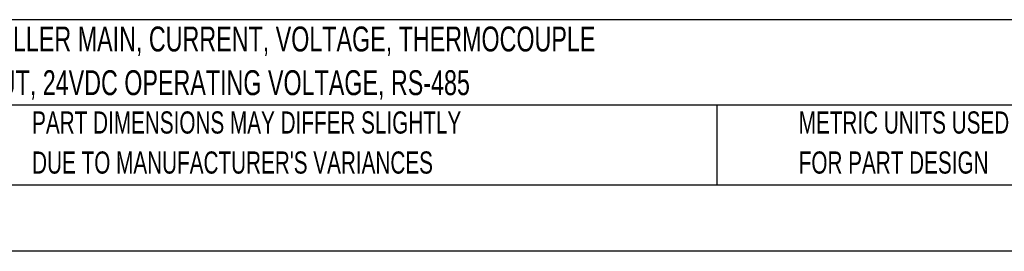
# Model space of a CAD drawing. Header units: millimetres. Extents: x 0 to 559, y 0 to 432.
# Tile 2 of 28: x 108 to 296, y 0 to 44. Entities that reach past the tile are written whole.
import ezdxf

# ---------------------------------------------------------------- set-up
doc = ezdxf.new("R2010")
doc.units = ezdxf.units.MM
doc.header["$LTSCALE"] = 2
doc.linetypes.add('CENTERX2', pattern=[20.32, 12.7, -2.54, 2.54, -2.54])
doc.layers.add('TEXT', color=140, linetype='Continuous', lineweight=25)
doc.styles.add('SLDTEXTSTYLE0', font='TXT', dxfattribs={"width": 0.7})

# ---------------------------------------------------------------- blocks, each defined once
blk = doc.blocks.new('SW_NOTE_0')
at = {"layer": 'TEXT', "color": 0, "linetype": 'CENTERX2', "lineweight": 18, "char_height": 4.7625, "attachment_point": 1, "style": 'SLDTEXTSTYLE0'}
for s, insert in [('SOLO MODULAR TEMPERATURE CONTROLLER MAIN, CURRENT, VOLTAGE, THERMOCOUPLE', (0, 6.14)), ('OR RTD INPUT, (2) 3A SPST RELAY OUTPUT, 24VDC OPERATING VOLTAGE, RS-485', (0, -2.21))]:
    blk.add_mtext(s, dxfattribs=dict(at, insert=insert))
blk = doc.blocks.new('SW_NOTE_0_3')
at = {"layer": 'TEXT', "color": 0, "linetype": 'CENTERX2', "lineweight": 18, "char_height": 4.2333, "attachment_point": 1, "style": 'SLDTEXTSTYLE0'}
for s, insert in [('PART DIMENSIONS MAY DIFFER SLIGHTLY', (0, 5.46)), ("DUE TO MANUFACTURER'S VARIANCES", (0, -2.19))]:
    blk.add_mtext(s, dxfattribs=dict(at, insert=insert))
blk = doc.blocks.new('SW_NOTE_0_6')
at = {"layer": 'TEXT', "color": 0, "linetype": 'CENTERX2', "lineweight": 18, "char_height": 4.2333, "attachment_point": 1, "style": 'SLDTEXTSTYLE0'}
for s, insert in [('METRIC UNITS USED', (0, 5.46)), ('FOR PART DESIGN', (0, -2.19))]:
    blk.add_mtext(s, dxfattribs=dict(at, insert=insert))

msp = doc.modelspace()

# ---------------------------------------------------------------- linework, layer by layer
at = {"color": 7, "linetype": 'Continuous'}
msp.add_line((558.805, 0.005), (0.005, 0.005), dxfattribs=at)
at = {"layer": 'TEXT'}
for p, q in [((546.1, 44.252), (12.7, 44.252)), ((546.1, 27.94), (12.7, 27.94)), ((241.293, 27.94), (241.293, 12.7)), ((12.7, 12.7), (546.1, 12.7))]:
    msp.add_line(p, q, dxfattribs=at)

# ---------------------------------------------------------------- block references
at = {"layer": 'TEXT', "linetype": 'CENTERX2', "lineweight": 18}
for name, p in [('SW_NOTE_0', (15.173, 36.812)), ('SW_NOTE_0_3', (110.239, 21.271)), ('SW_NOTE_0_6', (256.957, 21.271))]:
    msp.add_blockref(name, p, dxfattribs=at)

doc.saveas('drawing.dxf')
